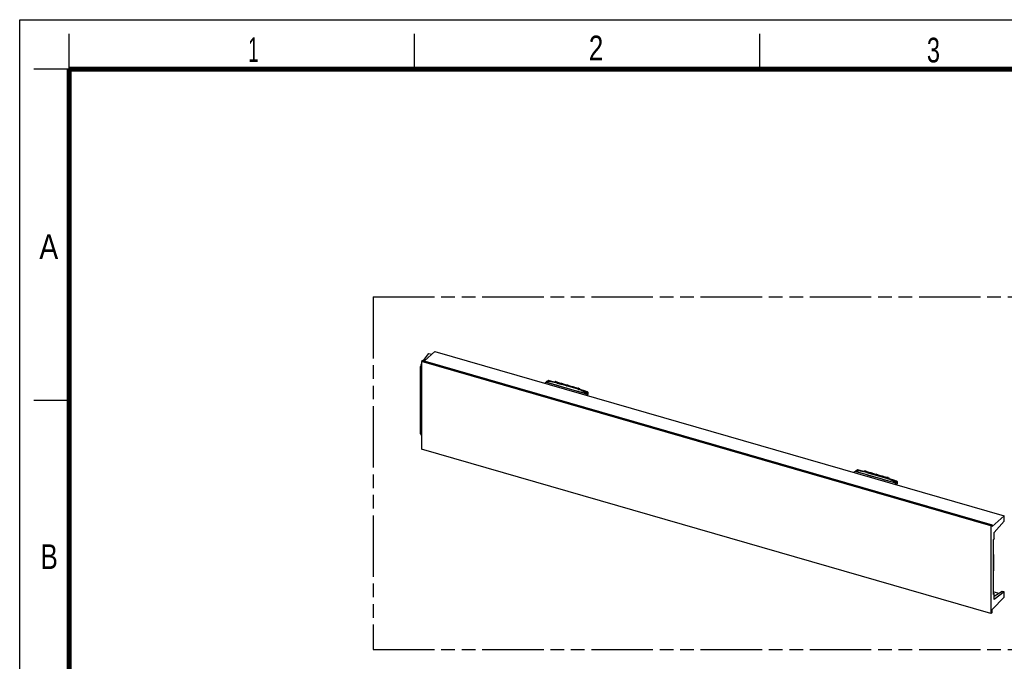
# Model space of a CAD drawing. Header units: millimetres. Extents: x 0 to 210, y 0 to 297.
# Tile 5 of 6: x 0 to 140, y 206 to 297. Entities that reach past the tile are written whole.
import ezdxf

# ---------------------------------------------------------------- set-up
doc = ezdxf.new("R2010")
doc.units = ezdxf.units.MM
doc.header["$LTSCALE"] = 19.36
doc.linetypes.add('PHANTOM', pattern=[0.8, 0.45, -0.05, 0.1, -0.05, 0.1, -0.05])
doc.layers.get('0').update_dxf_attribs({"linetype": 'CONTINUOUS'})
doc.layers.add('DEFAULT_3', color=7, linetype='PHANTOM')
doc.styles.add('TEXTSTYLE_2', font='txt', dxfattribs={"width": 0.75})

msp = doc.modelspace()

# ---------------------------------------------------------------- linework, layer by layer
at = {"color": 2, "linetype": 'Continuous'}
for p, q in [((0, 0), (0, 297)), ((0, 297), (210, 297)), ((7, 290), (7, 295)), ((56, 290), (56, 295)), ((105, 290), (105, 295)), ((7, 290), (2, 290)), ((7, 243), (2, 243))]:
    msp.add_line(p, q, dxfattribs=at)
at = {"color": 7, "linetype": 'Continuous'}
for p, q in [((57.172, 248.6792), (56.9818, 248.5243)), ((57.172, 248.6792), (137.9251, 225.3678)), ((57.2886, 248.6456), (58.0388, 249.6725)), ((57.4113, 248.6102), (58.876, 249.95)), ((58.0388, 249.6725), (58.4446, 249.5554)), ((58.876, 249.95), (139.629, 226.6386)), ((56.871, 238.2759), (56.871, 247.8093)), ((56.8827, 247.6883), (56.8827, 247.8059)), ((56.8839, 247.723), (56.9818, 247.812)), ((56.9818, 247.6948), (56.8839, 247.723)), ((56.9818, 248.5243), (56.9818, 236.1114)), ((137.7348, 225.2129), (56.9818, 248.5243)), ((56.95, 241.2878), (56.95, 244.7518)), ((74.4643, 245.4501), (74.6762, 245.6069)), ((74.6956, 245.6218), (74.6762, 245.6069)), ((74.6762, 245.6069), (80.3938, 243.9563)), ((74.6956, 245.6218), (74.6967, 245.6298)), ((74.7368, 245.6922), (74.9295, 245.799)), ((74.7786, 245.7008), (74.905, 245.7708)), ((74.905, 245.7708), (74.9682, 245.8058)), ((75.4618, 245.691), (75.0222, 245.8111)), ((75.8628, 245.5798), (75.4618, 245.691)), ((75.8628, 245.5609), (75.8582, 245.5617)), ((75.8628, 245.5609), (75.8582, 245.5616)), ((75.8628, 245.5904), (75.8628, 245.5609)), ((75.9131, 245.6586), (75.9815, 245.6717)), ((75.9489, 245.6564), (76.0177, 245.6696)), ((76.0187, 245.6361), (75.9489, 245.6564)), ((76.0177, 245.6696), (76.0276, 245.6667)), ((76.2312, 245.574), (76.258, 245.5661)), ((76.258, 245.4691), (76.9141, 245.2799)), ((77.5559, 245.0947), (76.9141, 245.2799)), ((77.5559, 245.0947), (77.5878, 245.0855)), ((77.6381, 245.1989), (77.5719, 245.1833)), ((77.5719, 245.1833), (77.6387, 245.164)), ((78.8919, 244.7088), (77.5873, 245.0856)), ((77.6479, 245.1961), (77.6381, 245.1989)), ((78.8919, 244.8058), (78.9189, 244.7981)), ((79.2011, 244.7176), (79.2585, 244.7341)), ((79.2747, 244.7322), (79.393, 244.6904)), ((79.2861, 244.5727), (79.2861, 244.6022)), ((79.2861, 244.5727), (79.3119, 244.562)), ((79.2861, 244.5727), (79.3119, 244.5619)), ((80.1041, 244.3487), (79.3204, 244.5822)), ((79.4598, 244.5408), (79.4598, 244.5961)), ((80.5076, 244.2277), (80.1041, 244.3487)), ((80.3938, 243.9563), (80.2377, 243.7834)), ((80.487, 244.2127), (80.3475, 244.0932)), ((80.3938, 243.9563), (80.4082, 243.9727)), ((80.4082, 243.9727), (80.409, 243.9808)), ((80.5807, 243.8539), (80.468, 243.717)), ((80.5119, 244.2263), (80.5076, 244.2277)), ((80.5149, 244.2252), (80.5119, 244.2263)), ((80.5255, 244.2211), (80.5149, 244.2252)), ((80.5901, 243.8775), (80.5901, 244.1276)), ((56.8827, 238.2726), (56.8827, 238.3902)), ((56.8839, 238.3574), (56.9818, 238.3291)), ((56.9294, 238.1046), (56.9636, 238.0947)), ((137.7348, 212.8), (56.9818, 236.1114)), ((118.5543, 232.9403), (118.3425, 232.7835)), ((118.5543, 232.9403), (118.5738, 232.9552)), ((124.272, 231.2898), (118.5543, 232.9403)), ((118.5738, 232.9552), (118.5749, 232.9632)), ((118.615, 233.0257), (118.8077, 233.1325)), ((118.7832, 233.1043), (118.6568, 233.0343)), ((118.8464, 233.1392), (118.7832, 233.1043)), ((119.3399, 233.0244), (118.9004, 233.1446)), ((119.741, 232.9133), (119.3399, 233.0244)), ((119.741, 232.8944), (119.7364, 232.8951)), ((119.741, 232.8944), (119.7364, 232.8951)), ((119.741, 232.9239), (119.741, 232.8944)), ((119.7913, 232.992), (119.8597, 233.0051)), ((119.8271, 232.9899), (119.8959, 233.003)), ((119.8969, 232.9696), (119.8271, 232.9899)), ((119.8959, 233.003), (119.9057, 233.0002)), ((120.1094, 232.9074), (120.1361, 232.8996)), ((120.1361, 232.8026), (120.7923, 232.6133)), ((120.7923, 232.6133), (121.4341, 232.4281)), ((121.4341, 232.4281), (121.466, 232.4189)), ((121.5163, 232.5324), (121.45, 232.5168)), ((121.45, 232.5168), (121.5169, 232.4975)), ((121.466, 232.4189), (122.77, 232.0422)), ((121.5261, 232.5295), (121.5163, 232.5324)), ((122.77, 232.1392), (122.7971, 232.1316)), ((123.0793, 232.051), (123.1366, 232.0675)), ((123.1529, 232.0656), (123.2712, 232.0239)), ((123.1643, 231.9061), (123.1643, 231.9357)), ((123.1643, 231.9061), (123.1901, 231.8955)), ((123.1643, 231.9061), (123.1901, 231.8953)), ((123.9823, 231.6821), (123.1986, 231.9156)), ((123.338, 231.8742), (123.338, 231.9296)), ((124.3858, 231.5611), (123.9823, 231.6821)), ((124.1159, 231.1168), (124.272, 231.2898)), ((124.2257, 231.4267), (124.3652, 231.5461)), ((124.2863, 231.3062), (124.272, 231.2898)), ((124.2863, 231.3062), (124.2872, 231.3142)), ((124.4589, 231.1873), (124.3462, 231.0504)), ((124.3901, 231.5597), (124.3858, 231.5611)), ((124.3931, 231.5586), (124.3901, 231.5597)), ((124.4037, 231.5546), (124.3931, 231.5586)), ((124.4683, 231.4611), (124.4683, 231.211)), ((137.9519, 225.1044), (139.629, 226.6386)), ((139.629, 225.8581), (139.629, 226.6386)), ((137.7348, 225.2129), (137.9251, 225.3678)), ((137.7348, 225.2129), (137.7348, 212.8)), ((137.9519, 225.1044), (137.9251, 225.3678)), ((139.629, 225.8581), (138.25, 224.2751)), ((138.25, 223.4091), (138.25, 224.2751)), ((138.25, 223.4091), (138.0985, 223.2351)), ((138.0985, 223.2351), (138.0985, 215.4915)), ((138.0985, 221.1479), (138.1372, 221.1368)), ((138.1372, 221.1368), (138.0985, 221.1338)), ((138.1372, 221.1368), (138.1372, 218.8159)), ((138.1372, 218.8159), (138.0985, 218.7594)), ((137.9519, 213.3344), (139.629, 215.0918)), ((138.9115, 215.6452), (138.0985, 215.8798)), ((138.0985, 215.6587), (138.25, 215.6149)), ((138.0985, 215.4915), (138.25, 215.6149)), ((138.25, 215.2278), (139.3837, 215.9431)), ((139.629, 215.8723), (138.25, 214.7489)), ((138.25, 214.7489), (138.25, 215.6149)), ((139.3837, 215.9431), (139.629, 215.8723)), ((139.629, 215.0918), (139.629, 215.8723)), ((137.9251, 213.0183), (137.7348, 212.8)), ((137.9251, 213.0183), (137.9519, 213.3344))]:
    msp.add_line(p, q, dxfattribs=at)
at = {"color": 9, "linetype": 'Continuous'}
for p, q in [((56.871, 247.8093), (56.8827, 247.8059)), ((56.8827, 247.6883), (56.9818, 247.6597)), ((56.95, 244.7518), (56.9818, 244.7794)), ((75.0169, 245.7927), (74.9682, 245.8058)), ((75.8629, 245.5609), (75.8552, 245.563)), ((76.258, 245.5661), (76.258, 245.4691)), ((78.8919, 244.7088), (78.8919, 244.8058)), ((79.2861, 244.6022), (79.3308, 244.6151)), ((79.3149, 244.5641), (79.2861, 244.5727)), ((79.3308, 244.6151), (79.4489, 244.5734)), ((79.4489, 244.5734), (79.4489, 244.544)), ((80.409, 243.9808), (80.5559, 244.1064)), ((80.5807, 244.1065), (80.5701, 244.1105)), ((80.5807, 244.1065), (80.5807, 243.8539)), ((56.9818, 241.3153), (56.95, 241.2878)), ((56.8827, 238.2726), (56.871, 238.2759)), ((56.9818, 238.3615), (56.8827, 238.3902)), ((118.8951, 233.1261), (118.8464, 233.1393)), ((119.741, 232.8943), (119.7334, 232.8965)), ((120.1361, 232.8996), (120.1361, 232.8026)), ((122.77, 232.0422), (122.77, 232.1392)), ((123.1643, 231.9357), (123.2089, 231.9485)), ((123.1931, 231.8976), (123.1643, 231.9061)), ((123.2089, 231.9485), (123.3271, 231.9069)), ((123.3271, 231.9069), (123.3271, 231.8775)), ((124.2872, 231.3142), (124.434, 231.4398)), ((124.4589, 231.44), (124.4483, 231.444)), ((124.4589, 231.44), (124.4589, 231.1874))]:
    msp.add_line(p, q, dxfattribs=at)
at = {"color": 7, "linetype": 'Continuous', "const_width": 0.7}
for points in [[(7, 7), (7, 290)], [(7, 290), (203, 290)]]:
    msp.add_lwpolyline(points, dxfattribs=at)
at = {"color": 7, "linetype": 'Continuous'}
for points in [[(75.0222, 245.8111), (75.0159, 245.8127), (75.0039, 245.8146), (74.9916, 245.8153), (74.979, 245.8147), (74.9664, 245.8128), (74.9538, 245.8095), (74.9414, 245.8049), (74.9295, 245.799)], [(118.9004, 233.1446), (118.8941, 233.1461), (118.8821, 233.1481), (118.8698, 233.1487), (118.8572, 233.1482), (118.8446, 233.1462), (118.832, 233.1429), (118.8196, 233.1383), (118.8077, 233.1325)]]:
    msp.add_lwpolyline(points, dxfattribs=at)
for centre, radius, start, end in [((73.4698, 231.2898), 14.4704, 80.499609, 84.810832), ((54.3027, 170.9663), 77.7635, 73.621028, 73.784174), ((218.5075, 733.1836), 507.9107, 253.708665, 253.897853), ((218.5182, 733.1834), 507.9106, 253.707495, 253.897838), ((153.8136, 509.3052), 274.9058, 253.613406, 253.755904), ((154.1865, 510.5854), 276.2392, 253.755904, 253.897945), ((154.6688, 512.2574), 277.9794, 253.912367, 254.181013), ((218.1026, 731.7802), 506.4501, 253.898987, 254.088539), ((218.1131, 731.7803), 506.4502, 253.897843, 254.088552), ((77.8244, 240.9759), 3.8826, 67.883907, 74.041493), ((57.4337, 169.0045), 78.78, 73.960153, 74.173605), ((79.2416, 244.6378), 0.1, 70.644772, 74.087854), ((72.6685, 228.5082), 17.3741, 63.769502, 67.519005), ((79.3598, 244.5961), 0.1, 359.999673, 70.640197), ((80.4901, 244.1276), 0.1, 0.000203, 69.232863), ((182.7168, 444.5093), 221.0643, 253.132737, 253.900204), ((117.348, 218.6232), 14.4704, 80.49961, 84.810832), ((119.1206, 229.3296), 3.6184, 73.70036, 80.126875), ((98.1809, 158.2998), 77.7635, 73.621028, 73.784174), ((262.3856, 720.5171), 507.9107, 253.708665, 253.897853), ((262.3965, 720.5172), 507.911, 253.707495, 253.897838), ((197.6917, 496.6387), 274.9058, 253.613406, 253.755904), ((198.0647, 497.9188), 276.2392, 253.755904, 253.897945), ((198.547, 499.5909), 277.9794, 253.912367, 254.181013), ((261.9807, 719.1137), 506.4501, 253.898987, 254.088539), ((261.9918, 719.1157), 506.4523, 253.897844, 254.088551), ((101.3119, 156.3379), 78.78, 73.960153, 74.173605), ((123.1198, 231.9712), 0.1, 70.644772, 74.087854), ((116.5467, 215.8417), 17.3741, 63.769502, 67.519005), ((123.238, 231.9296), 0.1, 359.999673, 70.640198), ((124.3683, 231.4611), 0.1, 359.999465, 69.22022)]:
    msp.add_arc(centre, radius, start, end, dxfattribs=at)
at = {"color": 9, "linetype": 'Continuous'}
for centre, radius, start, end in [((74.9576, 245.7484), 0.0579, 114.487392, 118.970426), ((43.109, 127.6675), 122.3587, 74.477052, 74.884052), ((75.9953, 245.5993), 0.0737, 87.356245, 100.806236), ((79.2351, 244.6485), 0.0887, 68.113323, 74.754008), ((-5.6927, -41.0514), 297.9975, 73.190175, 73.425438), ((80.4843, 244.1444), 0.0864, 67.091467, 69.197406), ((80.4948, 244.1401), 0.0867, 60.401546, 69.223698), ((80.477, 244.1327), 0.1069, 345.849789, 351.656303), ((118.8357, 233.0819), 0.0579, 114.487391, 118.970426), ((86.9857, 114.9959), 122.3641, 74.477025, 74.884007), ((119.8735, 232.9328), 0.0737, 87.356245, 100.806236), ((123.1133, 231.9819), 0.0887, 68.113323, 74.754008), ((38.1894, -53.7046), 297.9836, 73.190142, 73.425416), ((124.3624, 231.4779), 0.0864, 67.091467, 69.197406), ((124.373, 231.4735), 0.0867, 60.401546, 69.223697), ((124.3552, 231.4661), 0.1069, 345.849789, 351.656303)]:
    msp.add_arc(centre, radius, start, end, dxfattribs=at)
at = {"color": 7, "linetype": 'Continuous'}
for centre, major_axis, ratio, start_param, end_param in [((57.0022, 247.9638), (0.0702, 0.3266), 0.33947732, 0.72070771, 2.13523421), ((57.0645, 247.9459), (0.1032, 0.3171), 0.47190157, 1.07645323, 2.17470991), ((57.0645, 247.8283), (0.1032, 0.3171), 0.47190157, -4.22567487, -4.1084754), ((163.7546, 324.6649), (168.0822, 7.2735), 0.53427813, -2.15217337, -2.11259257), ((57.0022, 238.4305), (0.0702, 0.3266), 0.33947732, -4.14795109, -3.16515723), ((57.0645, 238.5301), (0.1032, 0.3171), 0.47190157, -4.1084754, -3.99127593), ((57.0645, 238.4125), (0.1032, 0.3171), 0.47190157, -4.1084754, -3.01021873), ((207.6328, 311.9984), (168.0822, 7.2735), 0.53427813, -2.13238297, -2.11259257)]:
    msp.add_ellipse(centre, major_axis=major_axis, ratio=ratio, start_param=start_param, end_param=end_param, dxfattribs=at)
at = {"color": 9, "linetype": 'Continuous'}
for points, knots in [([(75.0222, 245.8111), (75.018, 245.8123), (74.9999, 245.8155), (74.9809, 245.8114), (74.9682, 245.8058)], [0, 0, 0, 0, 0.23951294, 1, 1, 1, 1]), ([(74.9336, 245.801), (74.9362, 245.8022), (74.9472, 245.8063), (74.9594, 245.807), (74.9682, 245.8058)], [0, 0, 0, 0, 0.24425409, 1, 1, 1, 1]), ([(79.3028, 244.7069), (79.3003, 244.7095), (79.2902, 244.7193), (79.2779, 244.7269), (79.2682, 244.7308)], [0, 0, 0, 0, 0.25509072, 1, 1, 1, 1]), ([(79.3308, 244.6151), (79.334, 244.6269), (79.3363, 244.6517), (79.327, 244.6871), (79.3059, 244.7161), (79.2856, 244.7283), (79.2749, 244.7321)], [0, 0, 0, 0, 0.259844, 0.51359474, 0.75953903, 1, 1, 1, 1]), ([(79.3308, 244.6151), (79.3334, 244.6313), (79.3309, 244.6653), (79.314, 244.6949), (79.3028, 244.7069)], [0, 0, 0, 0, 0.5004144, 1, 1, 1, 1]), ([(79.4515, 244.6164), (79.4491, 244.6329), (79.4362, 244.6647), (79.4081, 244.6851), (79.393, 244.6904)], [0, 0, 0, 0, 0.50949654, 1, 1, 1, 1]), ([(79.4598, 244.5961), (79.4598, 244.5941), (79.4588, 244.5856), (79.4536, 244.578), (79.4489, 244.5734)], [0, 0, 0, 0, 0.23117559, 1, 1, 1, 1]), ([(80.487, 244.2126), (80.4903, 244.2172), (80.4953, 244.2242), (80.5045, 244.2286), (80.5076, 244.2277)], [0, 0, 0, 0, 0.63768766, 1, 1, 1, 1]), ([(80.5559, 244.1064), (80.5569, 244.128), (80.543, 244.1732), (80.5075, 244.2037), (80.487, 244.2126)], [0, 0, 0, 0, 0.49210627, 1, 1, 1, 1]), ([(80.5566, 244.192), (80.5542, 244.1955), (80.5438, 244.2088), (80.5295, 244.2191), (80.5179, 244.224)], [0, 0, 0, 0, 0.25384177, 1, 1, 1, 1]), ([(80.5376, 244.2155), (80.5537, 244.2063), (80.5808, 244.1761), (80.5856, 244.1362), (80.5828, 244.1171)], [0, 0, 0, 0, 0.48969449, 1, 1, 1, 1]), ([(80.5701, 244.1105), (80.5691, 244.1109), (80.5639, 244.1119), (80.5589, 244.109), (80.5559, 244.1064)], [0, 0, 0, 0, 0.21782831, 1, 1, 1, 1]), ([(80.5701, 244.1105), (80.5736, 244.1244), (80.575, 244.1534), (80.5644, 244.1805), (80.5566, 244.192)], [0, 0, 0, 0, 0.50668863, 1, 1, 1, 1]), ([(80.5807, 244.1065), (80.5822, 244.1081), (80.5871, 244.1141), (80.5901, 244.122), (80.5901, 244.1276)], [0, 0, 0, 0, 0.2769411, 1, 1, 1, 1]), ([(118.8118, 233.1345), (118.8144, 233.1357), (118.8254, 233.1398), (118.8376, 233.1404), (118.8464, 233.1393)], [0, 0, 0, 0, 0.24425409, 1, 1, 1, 1]), ([(118.9004, 233.1446), (118.8962, 233.1458), (118.878, 233.1489), (118.8591, 233.1449), (118.8464, 233.1393)], [0, 0, 0, 0, 0.23951294, 1, 1, 1, 1]), ([(123.181, 232.0403), (123.1785, 232.0429), (123.1684, 232.0527), (123.1561, 232.0603), (123.1464, 232.0642)], [0, 0, 0, 0, 0.25509072, 1, 1, 1, 1]), ([(123.2089, 231.9485), (123.2121, 231.9604), (123.2145, 231.9851), (123.2051, 232.0206), (123.1841, 232.0495), (123.1638, 232.0618), (123.1531, 232.0656)], [0, 0, 0, 0, 0.259844, 0.51359474, 0.75953903, 1, 1, 1, 1]), ([(123.2089, 231.9485), (123.2115, 231.9648), (123.2091, 231.9987), (123.1922, 232.0283), (123.181, 232.0403)], [0, 0, 0, 0, 0.5004144, 1, 1, 1, 1]), ([(123.3297, 231.9499), (123.3273, 231.9663), (123.3144, 231.9982), (123.2863, 232.0185), (123.2712, 232.0239)], [0, 0, 0, 0, 0.50949654, 1, 1, 1, 1]), ([(123.338, 231.9296), (123.338, 231.9276), (123.3369, 231.919), (123.3317, 231.9115), (123.3271, 231.9069)], [0, 0, 0, 0, 0.23117559, 1, 1, 1, 1]), ([(124.3652, 231.5461), (124.3684, 231.5507), (124.3735, 231.5576), (124.3827, 231.562), (124.3858, 231.5611)], [0, 0, 0, 0, 0.63768766, 1, 1, 1, 1]), ([(124.434, 231.4398), (124.4351, 231.4615), (124.4212, 231.5067), (124.3857, 231.5372), (124.3652, 231.5461)], [0, 0, 0, 0, 0.49210626, 1, 1, 1, 1]), ([(124.4348, 231.5255), (124.4324, 231.529), (124.422, 231.5423), (124.4076, 231.5525), (124.3961, 231.5574)], [0, 0, 0, 0, 0.25384177, 1, 1, 1, 1]), ([(124.4158, 231.5489), (124.4319, 231.5398), (124.459, 231.5095), (124.4638, 231.4697), (124.461, 231.4506)], [0, 0, 0, 0, 0.48969449, 1, 1, 1, 1]), ([(124.434, 231.4398), (124.4352, 231.4408), (124.4392, 231.4439), (124.445, 231.4452), (124.4483, 231.444)], [0, 0, 0, 0, 0.30624339, 1, 1, 1, 1]), ([(124.4483, 231.444), (124.4518, 231.4578), (124.4532, 231.4868), (124.4426, 231.514), (124.4348, 231.5255)], [0, 0, 0, 0, 0.50668863, 1, 1, 1, 1]), ([(124.4589, 231.44), (124.4604, 231.4416), (124.4653, 231.4476), (124.4683, 231.4555), (124.4683, 231.4611)], [0, 0, 0, 0, 0.2769411, 1, 1, 1, 1])]:
    msp.add_open_spline(points, degree=3, knots=knots, dxfattribs=at)
at = {"color": 7, "linetype": 'Continuous'}
for points, knots in [([(56.95, 244.7518), (56.95, 244.763), (56.9524, 244.8052), (56.9655, 244.8472), (56.9815, 244.874)], [0, 0, 0, 0, 0.26346874, 1, 1, 1, 1]), ([(74.7368, 245.6922), (74.726, 245.6863), (74.707, 245.6677), (74.6985, 245.6428), (74.6967, 245.6298)], [0, 0, 0, 0, 0.48274078, 1, 1, 1, 1]), ([(74.7786, 245.7008), (74.7749, 245.7012), (74.7606, 245.7014), (74.7461, 245.6973), (74.7368, 245.6922)], [0, 0, 0, 0, 0.25546976, 1, 1, 1, 1]), ([(75.8628, 245.5904), (75.8629, 245.606), (75.8689, 245.6302), (75.8914, 245.6516), (75.9057, 245.6572), (75.9131, 245.6586)], [0, 0, 0, 0, 0.51024278, 0.75192685, 1, 1, 1, 1]), ([(76.258, 245.4691), (76.2253, 245.4787), (76.1434, 245.5012), (76.012, 245.5333), (75.9125, 245.5523), (75.8628, 245.5609)], [0, 0, 0, 0, 0.25182929, 0.62738055, 1, 1, 1, 1]), ([(75.9131, 245.6586), (75.9159, 245.6591), (75.9279, 245.6606), (75.9401, 245.6589), (75.9489, 245.6564)], [0, 0, 0, 0, 0.23926028, 1, 1, 1, 1]), ([(79.2861, 244.6022), (79.2861, 244.6269), (79.2719, 244.6656), (79.2362, 244.7015), (79.2131, 244.7141), (79.2011, 244.7176)], [0, 0, 0, 0, 0.49049573, 0.75211616, 1, 1, 1, 1]), ([(79.3204, 244.5822), (79.3151, 244.5837), (79.3022, 244.5831), (79.2914, 244.5768), (79.2861, 244.5727)], [0, 0, 0, 0, 0.44818121, 1, 1, 1, 1]), ([(80.409, 243.9808), (80.4112, 244.0031), (80.4011, 244.0495), (80.3675, 244.0834), (80.3475, 244.0932)], [0, 0, 0, 0, 0.50220137, 1, 1, 1, 1]), ([(80.5807, 243.8539), (80.5822, 243.8557), (80.5872, 243.8626), (80.5901, 243.8713), (80.5901, 243.8775)], [0, 0, 0, 0, 0.27260165, 1, 1, 1, 1]), ([(56.9815, 241.1474), (56.9764, 241.1589), (56.9589, 241.2037), (56.95, 241.2522), (56.95, 241.2878)], [0, 0, 0, 0, 0.26094058, 1, 1, 1, 1]), ([(118.5748, 232.9632), (118.5767, 232.9763), (118.5851, 233.0012), (118.6042, 233.0197), (118.615, 233.0257)], [0, 0, 0, 0, 0.51725546, 1, 1, 1, 1]), ([(118.615, 233.0257), (118.6243, 233.0308), (118.6387, 233.0349), (118.6531, 233.0346), (118.6568, 233.0343)], [0, 0, 0, 0, 0.74443319, 1, 1, 1, 1]), ([(119.741, 232.9239), (119.741, 232.9394), (119.7471, 232.9636), (119.7696, 232.9851), (119.7839, 232.9906), (119.7913, 232.992)], [0, 0, 0, 0, 0.51024278, 0.75192685, 1, 1, 1, 1]), ([(119.7913, 232.992), (119.7941, 232.9926), (119.8061, 232.994), (119.8183, 232.9924), (119.8271, 232.9899)], [0, 0, 0, 0, 0.23926028, 1, 1, 1, 1]), ([(122.77, 232.0422), (122.8032, 232.0328), (122.8862, 232.0077), (123.0181, 231.9637), (123.1156, 231.9259), (123.1643, 231.9061)], [0, 0, 0, 0, 0.24826887, 0.62268655, 1, 1, 1, 1]), ([(123.1643, 231.9357), (123.1642, 231.9604), (123.1501, 231.999), (123.1144, 232.035), (123.0913, 232.0476), (123.0793, 232.051)], [0, 0, 0, 0, 0.49049573, 0.75211616, 1, 1, 1, 1]), ([(123.1986, 231.9156), (123.1933, 231.9172), (123.1804, 231.9166), (123.1696, 231.9102), (123.1643, 231.9061)], [0, 0, 0, 0, 0.44818117, 1, 1, 1, 1]), ([(124.2257, 231.4267), (124.2456, 231.4168), (124.2793, 231.383), (124.2894, 231.3365), (124.2872, 231.3142)], [0, 0, 0, 0, 0.49773632, 1, 1, 1, 1]), ([(124.4589, 231.1873), (124.4603, 231.1891), (124.4654, 231.1961), (124.4683, 231.2047), (124.4683, 231.211)], [0, 0, 0, 0, 0.27260165, 1, 1, 1, 1])]:
    msp.add_open_spline(points, degree=3, knots=knots, dxfattribs=at)
for points in [[(76.0284, 245.6695), (76.0133, 245.6739), (75.9968, 245.6746), (75.9815, 245.6717)], [(119.9065, 233.0029), (119.8915, 233.0073), (119.875, 233.0081), (119.8597, 233.0052)]]:
    msp.add_open_spline(points, degree=3, dxfattribs=at)
at = {"color": 9, "linetype": 'Continuous'}
for points in [[(75.9987, 245.6729), (76.0051, 245.6726), (76.0116, 245.6715), (76.0177, 245.6696)], [(76.0177, 245.6696), (76.0212, 245.6704), (76.025, 245.6705), (76.0284, 245.6695)], [(79.2585, 244.7341), (79.2619, 244.7349), (79.2657, 244.7349), (79.2691, 244.734)], [(79.4489, 244.5734), (79.4526, 244.5873), (79.4536, 244.6022), (79.4515, 244.6164)], [(119.8769, 233.0064), (119.8833, 233.0061), (119.8897, 233.0049), (119.8959, 233.003)], [(119.8959, 233.003), (119.8993, 233.0039), (119.9031, 233.0039), (119.9065, 233.0029)], [(123.1366, 232.0675), (123.1401, 232.0683), (123.1439, 232.0684), (123.1473, 232.0674)], [(123.3271, 231.9069), (123.3308, 231.9207), (123.3317, 231.9357), (123.3297, 231.9499)]]:
    msp.add_open_spline(points, degree=3, dxfattribs=at)
at = {"layer": 'DEFAULT_3', "color": 91, "linetype": 'PHANTOM', "true_color": 0x80ff80}
for p, q in [((50.1286, 257.68), (50.1286, 207.68)), ((50.1286, 257.68), (150.1286, 257.68)), ((50.1286, 207.68), (150.1286, 207.68))]:
    msp.add_line(p, q, dxfattribs=at)

# ---------------------------------------------------------------- texts
at = {"color": 5, "linetype": 'Continuous', "style": 'TEXTSTYLE_2'}
for s, width, p in [('2', 0.785714, (80.7314, 291.2396)), ('1', 0.571429, (32.414, 291.0005)), ('3', 0.714286, (128.6839, 290.9429)), ('A', 0.857143, (2.7873, 263.0481)), ('B', 0.785714, (2.9587, 219.0995))]:
    msp.add_text(s, height=3.5, dxfattribs=dict(at, width=width)).set_placement(p)

doc.saveas('drawing.dxf')
